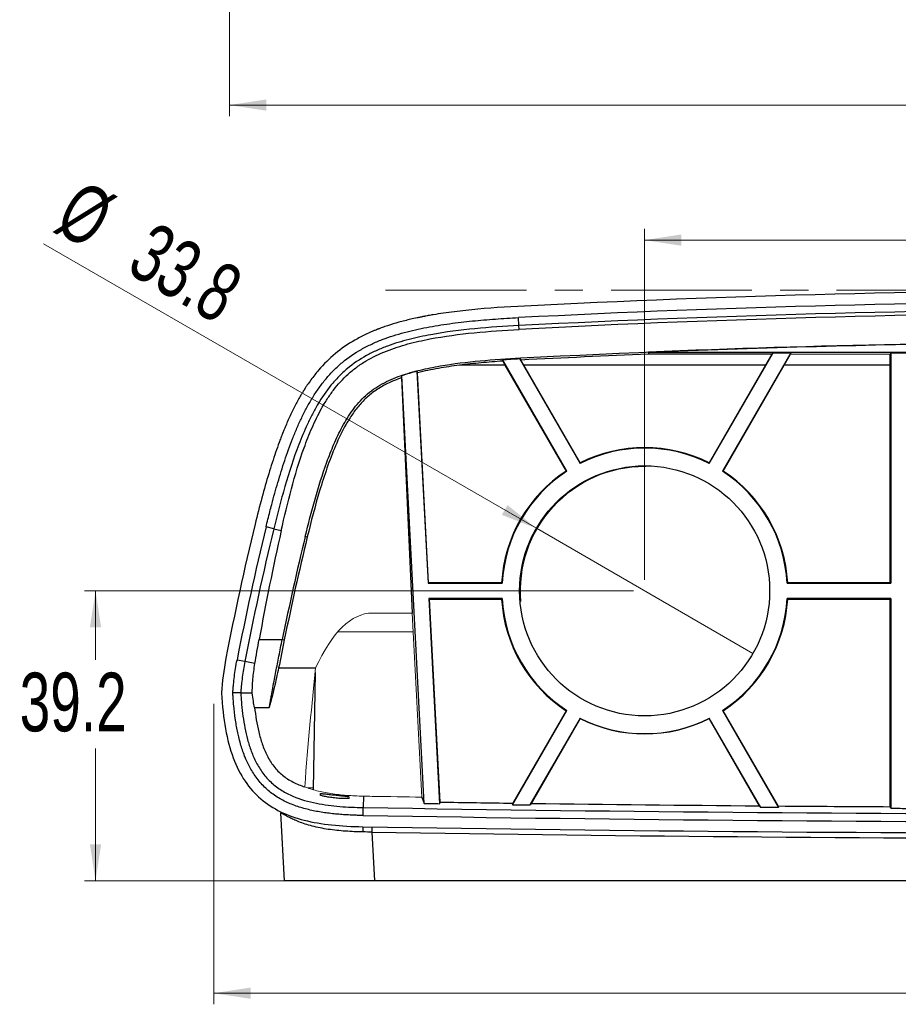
# Model space of a CAD drawing. Header units: millimetres. Extents: x 6 to 401, y 10 to 266.
# Tile 1 of 13: x 8 to 88, y 10 to 99. Entities that reach past the tile are written whole.
import ezdxf

# ---------------------------------------------------------------- set-up
doc = ezdxf.new("R2010")
doc.units = ezdxf.units.MM
doc.linetypes.add('CENTERX2', pattern=[20.32, 12.7, -2.54, 2.54, -2.54])
doc.styles.add('SLDTEXTSTYLE0', font='TXT', dxfattribs={"width": 0.7})
doc.dimstyles.new('SLDDIMSTYLE0', dxfattribs={"dimtxt": 4.836914, "dimasz": 3.302, "dimexe": 0, "dimexo": 0.0625, "dimgap": 1.209229, "dimtad": 0, "dimtih": 1, "dimtoh": 1, "dimdec": 1, "dimlfac": 1.5, "dimrnd": 1e-09, "dimzin": 12, "dimdsep": 46, "dimtxsty": 'SLDTEXTSTYLE0', "dimsah": 1, "dimcen": 0.09, "dimadec": 0, "dimazin": 3, "dimtfac": 1, "dimtdec": 1, "dimtofl": 0, "dimtmove": 0, "dimatfit": 3, "dimfxl": 1, "dimfrac": 2, "dimtolj": 1, "dimtzin": 12, "dimarcsym": 0})
doc.dimstyles.new('SLDDIMSTYLE1', dxfattribs={"dimtxt": 4.836914, "dimasz": 3.302, "dimexe": 0, "dimexo": 0.0625, "dimgap": 1.209229, "dimtad": 1, "dimdec": 1, "dimlfac": 1.5, "dimrnd": 1e-09, "dimzin": 12, "dimdsep": 46, "dimtxsty": 'SLDTEXTSTYLE0', "dimsah": 1, "dimcen": 0.09, "dimadec": 0, "dimazin": 3, "dimtfac": 1, "dimtofl": 0, "dimtmove": 0, "dimatfit": 3, "dimfxl": 1, "dimfrac": 2, "dimtolj": 1, "dimtzin": 12, "dimarcsym": 0})
doc.dimstyles.new('SLDDIMSTYLE2', dxfattribs={"dimtxt": 4.836914, "dimasz": 3.302, "dimexe": 0, "dimexo": 0.0625, "dimgap": 1.209229, "dimtad": 1, "dimdec": 1, "dimlfac": 1.5, "dimrnd": 1e-09, "dimzin": 12, "dimdsep": 46, "dimtxsty": 'SLDTEXTSTYLE0', "dimblk1": 'NONE', "dimsah": 1, "dimcen": 0, "dimadec": 0, "dimazin": 3, "dimtfac": 1, "dimtmove": 0, "dimatfit": 3, "dimldrblk": 'NONE', "dimfxl": 1, "dimfrac": 2, "dimtolj": 1, "dimtzin": 12, "dimarcsym": 0})
doc.dimstyles.new('SLDDIMSTYLE3', dxfattribs={"dimtxt": 4.836914, "dimasz": 3.302, "dimexe": 0, "dimexo": 0.0625, "dimgap": 1.209229, "dimtad": 1, "dimlfac": 1.5, "dimrnd": 1e-09, "dimzin": 12, "dimdsep": 46, "dimtxsty": 'SLDTEXTSTYLE0', "dimsah": 1, "dimcen": 0.09, "dimadec": 0, "dimazin": 3, "dimtfac": 1, "dimtofl": 0, "dimtmove": 0, "dimatfit": 3, "dimfxl": 1, "dimfrac": 2, "dimtolj": 1, "dimtzin": 12, "dimarcsym": 0})
doc.dimstyles.new('SLDDIMSTYLE4', dxfattribs={"dimtxt": 4.836914, "dimasz": 3.302, "dimexe": 0, "dimexo": 0.0625, "dimgap": 1.209229, "dimtad": 1, "dimdec": 1, "dimlfac": 1.5, "dimrnd": 1e-09, "dimzin": 12, "dimdsep": 46, "dimtxsty": 'SLDTEXTSTYLE0', "dimsah": 1, "dimcen": 0.09, "dimadec": 0, "dimazin": 3, "dimtfac": 1, "dimtdec": 1, "dimtofl": 0, "dimtmove": 0, "dimatfit": 3, "dimfxl": 1, "dimfrac": 2, "dimtolj": 1, "dimtzin": 12, "dimarcsym": 0})

# ---------------------------------------------------------------- blocks, each defined once
blk = doc.blocks.new('_D_1')
at = {"color": 7, "linetype": 'Continuous', "lineweight": 18}
for p, q in [((64.703, 48.233), (64.703, 79.833)), ((156.143, 48.233), (156.143, 79.833)), ((64.703, 78.833), (156.143, 78.833))]:
    blk.add_line(p, q, dxfattribs=at)
for points in [[(64.703, 78.833), (68.005, 78.325), (68.005, 79.341)], [(156.143, 78.833), (152.841, 79.341), (152.841, 78.325)]]:
    blk.add_solid(points, dxfattribs=at)
at = {"color": 7, "linetype": 'Continuous', "lineweight": 18, "insert": (97.073, 85.655), "char_height": 5.2917, "attachment_point": 1, "style": 'SLDTEXTSTYLE0'}
blk.add_mtext('137.2', dxfattribs=at)
blk = doc.blocks.new('_D_2')
at = {"color": 7, "linetype": 'Continuous', "lineweight": 18}
for q in [(10.529, 78.51), (74.46, 41.6)]:
    blk.add_line((54.947, 52.866), q, dxfattribs=at)
blk.add_solid([(54.947, 52.866), (52.341, 54.957), (51.833, 54.077)], dxfattribs=at)
at = {"color": 7, "linetype": 'Continuous', "lineweight": 18, "char_height": 5.2917, "attachment_point": 1, "rotation": 330, "style": 'SLDTEXTSTYLE0'}
for s, insert in [('%%c', (13.932, 84.404)), ('33.8', (20.503, 80.611))]:
    blk.add_mtext(s, dxfattribs=dict(at, insert=insert))
blk = doc.blocks.new('_NONE')
blk = doc.blocks.new('_D_3')
at = {"color": 7, "linetype": 'Continuous', "lineweight": 18}
for p, q in [((25.891, 37.042), (25.891, 9.983)), ((194.956, 37.042), (194.956, 9.983)), ((25.891, 10.983), (194.956, 10.983))]:
    blk.add_line(p, q, dxfattribs=at)
for points in [[(25.891, 10.983), (29.193, 10.475), (29.193, 11.491)], [(194.956, 10.983), (191.654, 11.491), (191.654, 10.475)]]:
    blk.add_solid(points, dxfattribs=at)
at = {"color": 7, "linetype": 'Continuous', "lineweight": 18, "insert": (100.468, 17.805), "char_height": 5.2917, "attachment_point": 1, "style": 'SLDTEXTSTYLE0'}
blk.add_mtext('247.6', dxfattribs=at)
blk = doc.blocks.new('_D_4')
at = {"color": 7, "linetype": 'Continuous', "lineweight": 18}
for p, q in [((63.703, 47.233), (14.214, 47.233)), ((15.214, 47.233), (15.214, 41.029)), ((15.214, 21.108), (15.214, 33.043)), ((39.351, 21.108), (14.214, 21.108))]:
    blk.add_line(p, q, dxfattribs=at)
for points in [[(15.214, 47.233), (14.706, 43.931), (15.722, 43.931)], [(15.214, 21.108), (15.722, 24.41), (14.706, 24.41)]]:
    blk.add_solid(points, dxfattribs=at)
at = {"color": 7, "linetype": 'Continuous', "lineweight": 18, "insert": (8.379, 39.864), "char_height": 5.2917, "attachment_point": 1, "style": 'SLDTEXTSTYLE0'}
blk.add_mtext('39.2', dxfattribs=at)
blk = doc.blocks.new('_D_8')
at = {"color": 7, "linetype": 'Continuous', "lineweight": 18}
for p, q in [((27.297, 106.603), (27.297, 89.999)), ((193.55, 106.603), (193.55, 89.999)), ((27.297, 90.999), (193.55, 90.999))]:
    blk.add_line(p, q, dxfattribs=at)
for points in [[(27.297, 90.999), (30.599, 90.491), (30.599, 91.507)], [(193.55, 90.999), (190.248, 91.507), (190.248, 90.491)]]:
    blk.add_solid(points, dxfattribs=at)
at = {"color": 7, "linetype": 'Continuous', "lineweight": 18, "insert": (96.874, 97.82), "char_height": 5.2917, "attachment_point": 1, "style": 'SLDTEXTSTYLE0'}
blk.add_mtext('250.9', dxfattribs=at)

msp = doc.modelspace()

# ---------------------------------------------------------------- linework, layer by layer
at = {"color": 7, "linetype": 'CENTERX2', "lineweight": 18}
msp.add_line((41.3564, 74.3203), (178.6651, 74.3203), dxfattribs=at)
at = {"color": 7, "linetype": 'Continuous', "lineweight": 25}
for p, q in [((53.3762, 71.1331), (53.3397, 71.8469)), ((53.3939, 70.7869), (53.3762, 71.1331)), ((76.1652, 68.5456), (65.0531, 68.553)), ((70.5295, 58.7023), (76.2837, 68.6688)), ((77.8747, 68.6679), (71.7232, 58.0131)), ((76.1652, 68.5456), (75.5893, 67.5607)), ((76.1652, 68.5456), (76.2837, 68.6688)), ((77.29, 67.5607), (77.851, 68.5447)), ((77.8747, 68.6679), (77.851, 68.5447)), ((86.8332, 68.5405), (77.851, 68.5447)), ((86.8269, 67.5607), (86.8332, 68.5405)), ((86.8742, 68.6638), (86.8332, 68.5405)), ((86.8742, 68.6638), (86.8742, 47.922)), ((52.1167, 67.5607), (48.0203, 67.5607)), ((51.9072, 67.9283), (51.882, 68.0619)), ((57.6836, 58.0131), (51.882, 68.0619)), ((51.9072, 67.9283), (52.1167, 67.5607)), ((52.1167, 67.5607), (57.6203, 58.0282)), ((53.4217, 68.1517), (53.5342, 68.0369)), ((53.4217, 68.1517), (58.8773, 58.7023)), ((53.5342, 68.0369), (53.5252, 68.2164)), ((53.5473, 68.0236), (53.5342, 68.0369)), ((53.5342, 68.0369), (53.5462, 68.0247)), ((53.8175, 67.5607), (53.5462, 68.0247)), ((58.8959, 58.7647), (53.8175, 67.5607)), ((75.5893, 67.5607), (53.8175, 67.5607)), ((75.5893, 67.5607), (70.5109, 58.7647)), ((71.7865, 58.0282), (77.29, 67.5607)), ((86.8269, 67.5607), (77.29, 67.5607)), ((86.8269, 47.9693), (86.8269, 67.5607)), ((42.7791, 66.4275), (42.8238, 66.6158)), ((44.8435, 28.0783), (42.8238, 66.6158)), ((44.1831, 67.0137), (44.2375, 66.881)), ((44.1831, 67.0137), (45.1837, 47.922)), ((45.2286, 47.9693), (44.2375, 66.881)), ((42.7791, 66.4275), (43.7552, 45.2292)), ((58.8959, 58.7647), (58.8773, 58.7023)), ((70.5295, 58.7023), (70.5109, 58.7647)), ((57.6836, 58.0131), (57.6203, 58.0282)), ((71.7865, 58.0282), (71.7232, 58.0131)), ((31.2759, 52.8225), (30.5813, 52.9911)), ((31.2759, 52.8225), (31.9488, 52.6592)), ((34.114, 52.1338), (34.2976, 52.0856)), ((45.2286, 47.9693), (45.1837, 47.922)), ((45.1837, 47.922), (51.8575, 47.922)), ((51.8127, 47.9693), (45.2286, 47.9693)), ((51.8127, 47.9693), (51.8575, 47.922)), ((77.5493, 47.922), (77.594, 47.9693)), ((77.5493, 47.922), (86.8742, 47.922)), ((86.8269, 47.9693), (77.594, 47.9693)), ((86.8742, 47.922), (86.8269, 47.9693)), ((51.8575, 46.5437), (45.2559, 46.5437)), ((45.2559, 46.5437), (45.3058, 46.4964)), ((45.2559, 46.5437), (46.2248, 28.0575)), ((45.3058, 46.4964), (51.8127, 46.4964)), ((46.2647, 28.1989), (45.3058, 46.4964)), ((51.8575, 46.5437), (51.8127, 46.4964)), ((86.8742, 46.5437), (77.5493, 46.5437)), ((77.594, 46.4964), (77.5493, 46.5437)), ((77.594, 46.4964), (86.8269, 46.4964)), ((86.8269, 46.4964), (86.8742, 46.5437)), ((86.8269, 27.7866), (86.8269, 46.4964)), ((86.8742, 46.5437), (86.8742, 27.6444)), ((29.9616, 42.8596), (32.0443, 42.8596)), ((32.0443, 42.8596), (32.2295, 42.8182)), ((28.6687, 40.8534), (27.9669, 40.989)), ((29.5805, 40.6772), (28.6687, 40.8534)), ((31.7155, 40.2858), (35.05, 40.2858)), ((35.0061, 39.8786), (34.8219, 29.3285)), ((29.547, 36.7367), (30.8738, 36.7367)), ((52.7833, 27.9649), (57.6836, 36.4525)), ((57.6203, 36.4374), (52.8105, 28.1066)), ((57.6203, 36.4374), (57.6836, 36.4525)), ((71.7232, 36.4525), (76.7699, 27.7113)), ((71.7232, 36.4525), (71.7865, 36.4374)), ((76.7424, 27.8535), (71.7865, 36.4374)), ((58.8773, 35.7634), (54.3628, 27.9441)), ((54.4984, 28.0844), (58.8959, 35.701)), ((70.5109, 35.701), (75.0338, 27.8672)), ((75.171, 27.7241), (70.5295, 35.7634)), ((35.4745, 28.8263), (35.4816, 28.9604)), ((39.3515, 28.7353), (39.3346, 27.7103)), ((44.6241, 28.6496), (44.8435, 28.0783)), ((39.3228, 26.9957), (39.3346, 27.7103)), ((46.2248, 28.0575), (46.2647, 28.1989)), ((52.8105, 28.1066), (52.7833, 27.9649)), ((54.3628, 27.9441), (54.4984, 28.0844)), ((75.0338, 27.8672), (75.171, 27.7241)), ((76.7699, 27.7113), (76.7424, 27.8535)), ((86.8742, 27.6444), (86.8269, 27.7866)), ((32.2342, 21.1082), (31.9133, 27.2316)), ((40.121, 25.4973), (40.3511, 21.1082)), ((180.4957, 21.1082), (40.3511, 21.1082))]:
    msp.add_line(p, q, dxfattribs=at)
at = {"color": 144, "linetype": 'Continuous', "lineweight": 18}
for p, q in [((40.1501, 45.2292), (43.7552, 45.2292)), ((44.6241, 28.6496), (43.7552, 45.2292)), ((37.0534, 43.5449), (40.1501, 43.5449)), ((40.1501, 43.5449), (43.8435, 43.5449)), ((58.8773, 35.7634), (58.8959, 35.701)), ((70.5109, 35.701), (70.5295, 35.7634)), ((34.3225, 29.4902), (34.8247, 29.4902)), ((38.0604, 28.6713), (38.0674, 28.5376))]:
    msp.add_line(p, q, dxfattribs=at)
at = {"color": 7, "linetype": 'Continuous', "lineweight": 25, "flags": 128}
for points in [[(65.0494, 68.7383), (65.0512, 68.6457), (65.0531, 68.553)], [(76.2837, 68.6688), (77.0997, 68.6683), (77.8747, 68.6679)], [(86.8742, 68.6638), (87.5634, 68.6635), (88.2526, 68.6633)], [(28.3068, 38.0382), (27.9488, 38.0387), (27.5908, 38.0391)], [(28.3068, 38.0382), (28.6026, 38.0378), (28.8939, 38.0375), (29.3392, 38.0368)], [(44.8435, 28.0783), (45.0161, 28.0756), (45.1888, 28.073), (45.3614, 28.0704), (45.5341, 28.0678), (45.7068, 28.0652), (45.8794, 28.0626), (46.0521, 28.0601), (46.2248, 28.0575)], [(52.7833, 27.9649), (52.9807, 27.9623), (53.1782, 27.9597), (53.3756, 27.9571), (53.5731, 27.9545), (53.7705, 27.9519), (53.9679, 27.9493), (54.1654, 27.9467), (54.3628, 27.9441)], [(76.7699, 27.7113), (76.5701, 27.7129), (76.3702, 27.7144), (76.1703, 27.716), (75.9705, 27.7176), (75.7706, 27.7192), (75.5708, 27.7208), (75.3709, 27.7224), (75.171, 27.7241)], [(86.8742, 27.6444), (87.0465, 27.6434), (87.2188, 27.6425), (87.3911, 27.6416), (87.5634, 27.6406), (87.7357, 27.6397), (87.908, 27.6388), (88.0803, 27.6379), (88.2526, 27.6371)]]:
    msp.add_lwpolyline(points, dxfattribs=at)
at = {"color": 7, "linetype": 'Continuous', "lineweight": 25}
msp.add_circle((64.7034, 47.2328), 11.2656, dxfattribs=at)
for centre, radius, start, end in [((110.4234, -1045.0236), 1119.3439, 87.0741345, 92.9258655), ((110.4234, -1045.0236), 1118.3284, 87.0741345, 92.9258655), ((110.4234, -1045.0236), 1117.6136, 87.0741345, 92.9258655), ((64.7034, 47.2328), 12.8644, 63.070857, 116.929143), ((64.7034, 47.2328), 12.9117, 63.269776, 116.730223), ((64.7034, 47.2328), 12.9117, 123.269777, 176.730223), ((64.7034, 47.2328), 12.8644, 123.070857, 176.929143), ((64.7034, 47.2328), 12.8644, 3.070857, 56.929143), ((64.7034, 47.2328), 12.9117, 3.269776, 56.730224), ((283.5034, -8.3884), 261.279, 166.359084, 169.063497), ((283.5034, -8.3884), 260.2635, 166.359084, 169.063494), ((283.5034, -8.3884), 259.5487, 166.359084, 169.063494), ((283.5034, -8.3884), 256.6282, 166.359087, 168.480736), ((64.7034, 47.2328), 12.9117, 183.269777, 236.730223), ((64.7034, 47.2328), 12.8644, 183.070857, 236.929143), ((64.7034, 47.2328), 12.8644, 303.070857, 356.929143), ((64.7034, 47.2328), 12.9117, 303.269776, 356.730224), ((110.4234, 4344.5742), 4317.4491, 269.0565556, 270.9434444), ((110.4234, 4344.5742), 4316.8521, 269.148417, 269.2353049), ((110.4234, 4344.5742), 4316.8521, 269.2577101, 269.5302833), ((110.4234, 4344.5742), 4316.8521, 269.5529622, 269.6868126), ((110.4234, 4344.5742), 4318.1639, 269.0565556, 270.9434444), ((110.4234, 4344.5742), 4319.1795, 269.0565556, 270.9434445), ((110.4234, 4344.6185), 4319.6933, 269.0674786, 270.9325214)]:
    msp.add_arc(centre, radius, start, end, dxfattribs=at)
at = {"color": 144, "linetype": 'Continuous', "lineweight": 18}
for centre, radius, start, end in [((64.7034, 47.2363), 11.1948, 90, 184.957262), ((64.7034, 47.2363), 11.1948, 89.490192, 90), ((64.7034, 47.2328), 12.8644, 243.070857, 296.929143), ((64.7034, 47.2328), 12.9117, 243.269777, 296.730224), ((110.4234, 4344.5742), 4316.4261, 269.0671581, 269.1265532)]:
    msp.add_arc(centre, radius, start, end, dxfattribs=at)
at = {"color": 8, "linetype": 'Continuous', "lineweight": 25}
msp.add_arc((21.4849, 25.7985), 17.8468, 359.081561, 0.60436, dxfattribs=at)
at = {"color": 7, "linetype": 'Continuous', "lineweight": 25}
for centre, major_axis, start_param, end_param in [((110.4234, -1024.1103), (0, 1096.3819), 6.2311362, 6.3352344), ((283.5034, -3.4712), (0, 257.7856), 1.3512972, 1.3900885)]:
    msp.add_ellipse(centre, major_axis=major_axis, ratio=0.9998181, start_param=start_param, end_param=end_param, dxfattribs=at)
at = {"color": 144, "linetype": 'Continuous', "lineweight": 18}
for centre, major_axis, ratio, start_param, end_param in [((40.1501, 22.8977), (0, 22.3315), 0.3639702, 0, 0.6783032), ((40.1501, -32.0524), (0, 92.9035), 0.0874887, 0.6783032, 0.8455433)]:
    msp.add_ellipse(centre, major_axis=major_axis, ratio=ratio, start_param=start_param, end_param=end_param, dxfattribs=at)
at = {"color": 7, "linetype": 'Continuous', "lineweight": 25}
for points, knots in [([(53.2878, 72.8611), (51.5742, 72.7736), (50.0083, 72.6538), (47.8804, 72.4256), (47.2079, 72.3414), (46.2542, 72.2028), (45.9454, 72.1546), (45.496, 72.0792), (45.3485, 72.0536), (45.1307, 72.0143), (45.0586, 72.0011), (44.9514, 71.9811), (44.9158, 71.9744), (44.8627, 71.9643), (44.845, 71.9609), (44.8185, 71.9558), (44.8097, 71.9541), (44.7921, 71.9507), (44.785, 71.9494), (44.7639, 71.9453), (44.7498, 71.9426), (44.7251, 71.9378), (44.7128, 71.9354), (44.6759, 71.9281), (44.6514, 71.9233), (44.5779, 71.9087), (44.529, 71.899), (44.3831, 71.8693), (44.2866, 71.8493), (43.9992, 71.7882), (43.8105, 71.7461), (43.2535, 71.6162), (42.8939, 71.5245), (42.1984, 71.3306), (41.8625, 71.2285), (41.3762, 71.0676), (41.2171, 71.0126), (40.9828, 70.9282), (40.9054, 70.8997), (40.7905, 70.8566), (40.7524, 70.8421), (40.6954, 70.8202), (40.6765, 70.8129), (40.6388, 70.7983), (40.6218, 70.7917), (40.5805, 70.7755), (40.556, 70.7658), (40.5111, 70.748), (40.4886, 70.739), (40.4214, 70.712), (40.3768, 70.6938), (40.2435, 70.6389), (40.1554, 70.6016), (39.8932, 70.488), (39.7213, 70.4098), (39.2143, 70.1675), (38.888, 69.9961), (37.9444, 69.4517), (37.3625, 69.0489), (36.2933, 68.1624), (35.7886, 67.6639), (35.0777, 66.8355), (34.8484, 66.5459), (34.5159, 66.0914), (34.4069, 65.9365), (34.2463, 65.6992), (34.1933, 65.6193), (34.1144, 65.4981), (34.0882, 65.4575), (34.0491, 65.3963), (34.0361, 65.3758), (34.0102, 65.3348), (33.9961, 65.3125), (33.9726, 65.2748), (33.963, 65.2595), (33.9417, 65.2252), (33.9311, 65.208), (33.8992, 65.1563), (33.878, 65.1216), (33.8145, 65.017), (33.7723, 64.9465), (33.6464, 64.7325), (33.5632, 64.5868), (33.3158, 64.1401), (33.1537, 63.8298), (32.8352, 63.1842), (32.6788, 62.8488), (32.4484, 62.327), (32.3723, 62.1499), (32.2592, 61.8796), (32.2216, 61.7887), (32.1656, 61.6512), (32.147, 61.6051), (32.1191, 61.5358), (32.1098, 61.5126), (32.0959, 61.4778), (32.0912, 61.4662), (32.082, 61.4429), (32.0767, 61.4296), (32.0688, 61.4096), (32.0661, 61.403), (32.0595, 61.3863), (32.0562, 61.378), (32.0463, 61.3529), (32.0397, 61.3362), (32.0199, 61.2858), (32.0067, 61.2521), (31.9672, 61.1506), (31.9408, 61.0823), (31.8619, 60.8757), (31.8093, 60.7357), (31.6518, 60.3084), (31.5471, 60.0143), (31.234, 59.1036), (31.0265, 58.4589), (30.4072, 56.4121), (29.9988, 54.8969), (29.5944, 53.2306)], [0, 0, 0, 0, 0.125, 0.125, 0.1875, 0.1875, 0.21875, 0.21875, 0.234375, 0.234375, 0.2421875, 0.2421875, 0.2460938, 0.2460938, 0.2480469, 0.2480469, 0.2490234, 0.2490234, 0.25, 0.25, 0.2509766, 0.2509766, 0.2519531, 0.2519531, 0.2539062, 0.2539062, 0.2578125, 0.2578125, 0.265625, 0.265625, 0.28125, 0.28125, 0.3125, 0.3125, 0.34375, 0.34375, 0.359375, 0.359375, 0.3671875, 0.3671875, 0.3710938, 0.3710938, 0.3730469, 0.3730469, 0.375, 0.375, 0.3769531, 0.3769531, 0.3789062, 0.3789062, 0.3828125, 0.3828125, 0.390625, 0.390625, 0.40625, 0.40625, 0.4375, 0.4375, 0.5, 0.5, 0.5625, 0.5625, 0.59375, 0.59375, 0.609375, 0.609375, 0.6171875, 0.6171875, 0.6210938, 0.6210938, 0.6230469, 0.6230469, 0.625, 0.625, 0.6269531, 0.6269531, 0.6289062, 0.6289062, 0.6328125, 0.6328125, 0.640625, 0.640625, 0.65625, 0.65625, 0.6875, 0.6875, 0.71875, 0.71875, 0.734375, 0.734375, 0.7421875, 0.7421875, 0.7460938, 0.7460938, 0.7480469, 0.7480469, 0.7490234, 0.7490234, 0.75, 0.75, 0.7509766, 0.7509766, 0.7519531, 0.7519531, 0.7539062, 0.7539062, 0.7578125, 0.7578125, 0.765625, 0.765625, 0.78125, 0.78125, 0.8125, 0.8125, 0.875, 0.875, 1, 1, 1, 1]), ([(30.5813, 52.9911), (30.638, 53.2231), (30.7495, 53.6791), (30.9193, 54.3497), (31.1221, 55.1289), (31.3611, 56.0103), (31.6456, 57.0064), (31.943, 57.9914), (32.3664, 59.3055), (32.8331, 60.6064), (33.3579, 61.8867), (33.7876, 62.8346), (34.2582, 63.7628), (34.7757, 64.6634), (35.347, 65.5287), (35.9815, 66.3526), (36.6841, 67.123), (37.708, 68.0592), (38.8598, 68.8458), (40.0946, 69.4769), (41.0553, 69.8822), (42.0366, 70.2257), (43.0338, 70.5165), (44.0441, 70.764), (45.4042, 71.0442), (46.7762, 71.2632), (48.1532, 71.4364), (49.1809, 71.5461), (50.2168, 71.6412), (51.245, 71.7212), (52.2905, 71.7906), (52.9836, 71.8278), (53.3397, 71.8469)], [0, 0, 0, 0, 0.0215494, 0.0423553, 0.0624189, 0.0941928, 0.124752, 0.1558938, 0.187027, 0.2493196, 0.2805343, 0.3118535, 0.3432051, 0.3744003, 0.4055175, 0.4366957, 0.4681352, 0.4994708, 0.5617326, 0.5931753, 0.6245153, 0.6557307, 0.6869367, 0.7182016, 0.7495601, 0.812214, 0.8435015, 0.8747838, 0.9054594, 0.9373662, 0.96783, 1, 1, 1, 1]), ([(53.3762, 71.1331), (52.0529, 71.0654), (50.7294, 70.9758), (48.0855, 70.7193), (46.7631, 70.5537), (44.7799, 70.1912), (44.1199, 70.0509), (42.8123, 69.7154), (42.1629, 69.5199), (41.2005, 69.1638), (40.8816, 69.0346), (40.2487, 68.7498), (39.9364, 68.5949), (39.0239, 68.0914), (38.4465, 67.7027), (37.6398, 67.0297), (37.3801, 66.7898), (36.8869, 66.2871), (36.6547, 66.0261), (35.9968, 65.2192), (35.6093, 64.6498), (35.0827, 63.7646), (34.9162, 63.4639), (34.6017, 62.8606), (34.453, 62.5569), (34.028, 61.6417), (33.7719, 61.0251), (33.0591, 59.1649), (32.6549, 57.9075), (32.1023, 56.0096), (31.8398, 55.0571), (31.5936, 54.1006), (31.4325, 53.4621), (31.3533, 53.1416), (31.2759, 52.8225)], [0, 0, 0, 0, 0.125, 0.125, 0.25, 0.25, 0.3125, 0.3125, 0.375, 0.375, 0.40625, 0.40625, 0.4375, 0.4375, 0.5, 0.5, 0.53125, 0.53125, 0.5625, 0.5625, 0.625, 0.625, 0.65625, 0.65625, 0.6875, 0.6875, 0.75, 0.75, 0.875, 0.875, 0.9375, 0.96875, 0.96875, 1, 1, 1, 1]), ([(31.9488, 52.6592), (32.2295, 53.9175), (32.5305, 55.1706), (33.2033, 57.6589), (33.5737, 58.8944), (34.2308, 60.7221), (34.4673, 61.3278), (34.9869, 62.516), (35.2698, 63.0995), (35.7459, 63.9512), (35.9133, 64.2312), (36.2693, 64.7813), (36.4588, 65.0525), (37.0576, 65.8373), (37.4987, 66.3241), (38.2362, 66.9881), (38.4948, 67.1984), (39.038, 67.5962), (39.3203, 67.782), (40.187, 68.2968), (40.795, 68.5863), (41.741, 68.9606), (42.063, 69.0758), (42.7106, 69.2872), (43.036, 69.3833), (44.0162, 69.6492), (44.6748, 69.7965), (46.6609, 70.1773), (47.9984, 70.3523), (50.6872, 70.6222), (52.0385, 70.7163), (53.3939, 70.7869)], [0, 0, 0, 0, 0.125, 0.125, 0.25, 0.25, 0.3125, 0.3125, 0.375, 0.375, 0.40625, 0.40625, 0.4375, 0.4375, 0.5, 0.5, 0.53125, 0.53125, 0.5625, 0.5625, 0.625, 0.625, 0.65625, 0.65625, 0.6875, 0.6875, 0.75, 0.75, 0.875, 0.875, 1, 1, 1, 1]), ([(65.0494, 68.7382), (65.6322, 68.7382), (68.6389, 68.7382), (74.0688, 68.7382), (81.3403, 68.7382), (88.6118, 68.7382), (95.8836, 68.7382), (103.154, 68.7382), (108.0004, 68.7382), (110.4234, 68.7382)], [0, 0, 0, 0, 0.0385367, 0.1988056, 0.3590239, 0.5193156, 0.6795779, 0.8398066, 1, 1, 1, 1]), ([(34.114, 52.1338), (34.3874, 53.2605), (34.6776, 54.3829), (35.3145, 56.6133), (35.6604, 57.7221), (36.2574, 59.3634), (36.4692, 59.9051), (36.9296, 60.9728), (37.1781, 61.4989), (37.5935, 62.2699), (37.739, 62.5239), (38.0488, 63.0239), (38.2139, 63.271), (38.7382, 63.9875), (39.1268, 64.4318), (39.7912, 65.0287), (40.0267, 65.216), (40.5246, 65.5665), (40.7821, 65.7262), (41.5771, 66.1643), (42.1361, 66.4036), (43.003, 66.7109), (43.2964, 66.8045), (43.8838, 66.9754), (44.1788, 67.0531), (45.0665, 67.2683), (45.6623, 67.3879), (47.4572, 67.6991), (48.664, 67.8445), (51.0878, 68.0726), (52.3049, 68.154), (53.5252, 68.2164)], [0, 0, 0, 0, 0.125, 0.125, 0.25, 0.25, 0.3125, 0.3125, 0.375, 0.375, 0.40625, 0.40625, 0.4375, 0.4375, 0.5, 0.5, 0.53125, 0.53125, 0.5625, 0.5625, 0.625, 0.625, 0.65625, 0.65625, 0.6875, 0.6875, 0.75, 0.75, 0.875, 0.875, 1, 1, 1, 1]), ([(48.0203, 67.5607), (47.381, 67.4801), (46.7451, 67.3867), (45.4828, 67.1652), (44.8565, 67.0366), (44.2375, 66.881)], [0, 0, 0, 0, 0.5, 0.5, 1, 1, 1, 1]), ([(51.9072, 67.9283), (51.2574, 67.8845), (50.6085, 67.8334), (49.3126, 67.7128), (48.6657, 67.6436), (48.0203, 67.5607)], [0, 0, 0, 0, 0.5, 0.5, 1, 1, 1, 1]), ([(42.7791, 66.4275), (42.0677, 66.1754), (41.381, 65.8703), (40.4182, 65.2679), (40.1162, 65.0473), (39.5546, 64.568), (39.2945, 64.3089), (38.8098, 63.7573), (38.5838, 63.4631), (38.1672, 62.8603), (37.9761, 62.5516), (37.4399, 61.6099), (37.1302, 60.9617), (36.5652, 59.6424), (36.3107, 58.9709), (35.8359, 57.6132), (35.617, 56.9284), (34.9992, 54.866), (34.6357, 53.479), (34.2976, 52.0856)], [0, 0, 0, 0, 0.125, 0.125, 0.1875, 0.1875, 0.25, 0.25, 0.3125, 0.3125, 0.375, 0.375, 0.5, 0.5, 0.625, 0.625, 0.75, 0.75, 1, 1, 1, 1]), ([(30.8738, 36.7367), (30.8795, 36.7686), (30.8909, 36.8323), (30.9093, 36.9353), (30.9287, 37.0432), (30.9492, 37.1568), (30.9707, 37.2758), (30.9932, 37.4002), (31.0168, 37.53), (31.0413, 37.665), (31.097, 37.9698), (31.1925, 38.489), (31.3297, 39.2206), (31.4678, 39.9466), (31.6022, 40.6423), (31.7432, 41.3606), (31.8904, 42.1004), (31.9928, 42.6053), (32.0443, 42.8596)], [0, 0, 0, 0, 0.0280499, 0.0559584, 0.0837494, 0.1114445, 0.1390635, 0.1666247, 0.1941458, 0.2216439, 0.2491367, 0.3734392, 0.4991876, 0.5989087, 0.6980155, 0.7974792, 0.8980095, 1, 1, 1, 1]), ([(26.9698, 41.1817), (26.7586, 40.0882), (26.6267, 39.0475), (26.5749, 38.059), (26.5746, 38.0532), (26.5743, 38.0474), (26.574, 38.0416)], [0.49865486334, 0.49865486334, 0.49865486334, 0.49865486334, 0.49898333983, 0.49898333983, 0.49898333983, 0.49898526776, 0.49898526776, 0.49898526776, 0.49898526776]), ([(27.5908, 38.0391), (27.5926, 38.0701), (27.5962, 38.132), (27.6038, 38.2558), (27.6189, 38.4723), (27.6551, 38.9048), (27.724, 39.5166), (27.8309, 40.253), (27.921, 40.7408), (27.9669, 40.989)], [0, 0, 0, 0, 0.0312583, 0.0625151, 0.1250245, 0.2500455, 0.5000081, 0.7455336, 1, 1, 1, 1]), ([(28.6687, 40.8534), (28.5793, 40.3906), (28.5022, 39.9249), (28.4101, 39.2211), (28.37, 38.8679), (28.3395, 38.5127), (28.3214, 38.2755), (28.3136, 38.155), (28.3068, 38.0382)], [0, 0, 0, 0, 0.5, 0.5, 0.75, 0.875, 0.875, 1, 1, 1, 1]), ([(29.3392, 38.0368), (29.3397, 38.2242), (29.3446, 38.4217), (29.3643, 38.8353), (29.3791, 39.0517), (29.4391, 39.7202), (29.5002, 40.1924), (29.5805, 40.6772)], [0, 0, 0, 0, 0.25, 0.25, 0.5, 0.5, 1, 1, 1, 1]), ([(31.7155, 40.2858), (31.5856, 39.6919), (31.4549, 39.098), (31.2504, 38.2092), (31.1808, 37.9133), (31.0351, 37.3231), (30.9596, 37.0286), (30.8738, 36.7367)], [0, 0, 0, 0, 0.5, 0.5, 0.75, 0.75, 1, 1, 1, 1]), ([(26.574, 38.0416), (26.5743, 38.0358), (26.5746, 38.03), (26.5749, 38.0242), (26.698, 35.6763), (27.0435, 33.756), (27.9204, 31.4032), (28.2728, 30.7069), (29.101, 29.4769), (29.577, 28.9434), (31.1854, 27.5694), (32.495, 26.9584), (35.5587, 26.1817), (37.3153, 26.0131), (39.3061, 25.9803)], [-0.0006178, -0.0006178, -0.0006178, -0.0006178, 0, 0, 0, 0.25, 0.25, 0.375, 0.375, 0.5, 0.5, 0.75, 0.75, 1.0000001, 1.0000001, 1.0000001, 1.0000001]), ([(39.3228, 26.9957), (39.1892, 26.9982), (38.9263, 27.0033), (38.5383, 27.0157), (38.0869, 27.0349), (37.5751, 27.0648), (36.9957, 27.1105), (36.421, 27.1692), (35.6516, 27.2692), (34.6954, 27.4393), (33.5682, 27.7349), (32.4775, 28.1496), (31.6226, 28.6156), (30.9915, 29.0681), (30.5487, 29.4459), (30.1398, 29.8624), (29.644, 30.4614), (29.1891, 31.1743), (28.8487, 31.8732), (28.5511, 32.5898), (28.3184, 33.29), (28.1242, 34.0376), (27.9995, 34.6032), (27.8978, 35.1466), (27.7783, 35.9131), (27.689, 36.6845), (27.6334, 37.3615), (27.6106, 37.7002), (27.5989, 37.8938), (27.5935, 37.9907), (27.5908, 38.0391)], [0, 0, 0, 0, 0.021536, 0.0423901, 0.0625648, 0.0943486, 0.1250164, 0.1562256, 0.187449, 0.2500646, 0.3126329, 0.3749858, 0.4377188, 0.4688825, 0.5000337, 0.5314064, 0.5628357, 0.6252386, 0.6670983, 0.6880001, 0.7502792, 0.7857975, 0.8124623, 0.8436305, 0.8748852, 0.9374688, 0.9687341, 0.9843663, 0.992183, 1, 1, 1, 1]), ([(28.3068, 38.0382), (28.3165, 37.8642), (28.3275, 37.6869), (28.3529, 37.3355), (28.3958, 36.8086), (28.4549, 36.2824), (28.5992, 35.2316), (28.7293, 34.5316), (29.0117, 33.4853), (29.1213, 33.1349), (29.3796, 32.4425), (29.5275, 32.1022), (29.8726, 31.4393), (30.0702, 31.116), (30.5307, 30.4963), (30.7899, 30.2065), (31.3577, 29.6846), (31.6674, 29.4514), (32.3225, 29.0438), (32.6602, 28.8732), (33.6914, 28.4353), (34.408, 28.2389), (35.8206, 27.9567), (36.5254, 27.8688), (37.9307, 27.7511), (38.6332, 27.7219), (39.3346, 27.7103)], [0, 0, 0, 0, 0.03125, 0.03125, 0.0625, 0.125, 0.125, 0.25, 0.25, 0.3125, 0.3125, 0.375, 0.375, 0.4375, 0.4375, 0.5, 0.5, 0.5625, 0.5625, 0.625, 0.625, 0.75, 0.75, 0.875, 0.875, 1, 1, 1, 1]), ([(29.547, 36.7367), (29.5108, 36.8992), (29.4741, 37.0889), (29.403, 37.5274), (29.3694, 37.7709), (29.3392, 38.0368)], [0, 0, 0, 0, 0.5, 0.5, 1, 1, 1, 1]), ([(29.547, 36.7367), (29.6304, 35.9866), (29.7481, 35.2446), (30.0126, 34.1525), (30.1154, 33.792), (30.3005, 33.2585), (30.3674, 33.0819), (30.5139, 32.7317), (30.5933, 32.5585), (30.8501, 32.053), (31.0469, 31.732), (31.3939, 31.283), (31.5192, 31.1379), (31.7845, 30.8648), (31.9239, 30.7374), (32.3613, 30.3816), (32.6784, 30.1793), (33.1859, 29.9193), (33.3602, 29.84), (33.711, 29.6965), (33.8885, 29.6317), (34.0676, 29.5728)], [0, 0, 0, 0, 0.25, 0.25, 0.375, 0.375, 0.4375, 0.4375, 0.5, 0.5, 0.625, 0.625, 0.6875, 0.6875, 0.75, 0.75, 0.875, 0.875, 0.9375, 0.9375, 1, 1, 1, 1]), ([(38.0674, 28.5376), (38.0676, 28.533), (38.0594, 28.529), (38.0266, 28.5221), (38.0016, 28.5191), (37.9364, 28.5146), (37.8963, 28.513), (37.8016, 28.5114), (37.7465, 28.5114), (37.5657, 28.5143), (37.4198, 28.52), (37.1057, 28.5398), (36.9343, 28.5542), (36.6801, 28.5815), (36.5942, 28.5917), (36.4284, 28.6134), (36.3479, 28.6249), (36.1914, 28.6492), (36.1162, 28.6619), (35.9768, 28.6873), (35.9116, 28.7001), (35.7916, 28.7256), (35.7384, 28.7378), (35.6451, 28.7611), (35.6047, 28.7721), (35.5401, 28.792), (35.5157, 28.8007), (35.4827, 28.8156), (35.4743, 28.8218), (35.4745, 28.8263)], [0, 0, 0, 0, 0.0625, 0.0625, 0.125, 0.125, 0.1875, 0.1875, 0.25, 0.25, 0.375, 0.375, 0.5, 0.5, 0.5625, 0.5625, 0.625, 0.625, 0.6875, 0.6875, 0.75, 0.75, 0.8125, 0.8125, 0.875, 0.875, 0.9375, 0.9375, 1, 1, 1, 1]), ([(35.4816, 28.9604), (35.4818, 28.9649), (35.4904, 28.9678), (35.5236, 28.9705), (35.5487, 28.9702), (35.6138, 28.9669), (35.6537, 28.9638), (35.7477, 28.9552), (35.8023, 28.9496), (35.9809, 28.9304), (36.1247, 28.914), (36.3568, 28.8878), (36.4382, 28.8787), (36.6037, 28.8603), (36.687, 28.8512), (36.8547, 28.8331), (36.9399, 28.824), (37.1046, 28.8064), (37.1847, 28.7979), (37.3406, 28.7811), (37.4158, 28.7729), (37.5553, 28.7574), (37.6204, 28.7499), (37.7408, 28.7353), (37.7942, 28.7284), (37.8878, 28.7152), (37.9283, 28.7088), (37.9933, 28.6968), (38.0179, 28.6912), (38.0514, 28.6807), (38.0601, 28.6758), (38.0604, 28.6713)], [0, 0, 0, 0, 0.0625, 0.0625, 0.125, 0.125, 0.1875, 0.1875, 0.25, 0.25, 0.375, 0.375, 0.4375, 0.4375, 0.5, 0.5, 0.5625, 0.5625, 0.625, 0.625, 0.6875, 0.6875, 0.75, 0.75, 0.8125, 0.8125, 0.875, 0.875, 0.9375, 0.9375, 1, 1, 1, 1]), ([(39.3293, 25.5124), (38.7957, 25.5227), (38.2661, 25.544), (37.2188, 25.6178), (36.7011, 25.6703), (35.9386, 25.7829), (35.6883, 25.8259), (35.2056, 25.9225), (34.9721, 25.9763), (34.523, 26.0939), (34.3057, 26.1585), (33.9038, 26.2913), (33.7183, 26.3595), (33.3771, 26.4949), (33.2212, 26.562), (32.9387, 26.6903), (32.8151, 26.7499), (32.5974, 26.8586), (32.5032, 26.9076), (32.3396, 26.9945), (32.2707, 27.0322), (32.0975, 27.1282), (32.0243, 27.1702), (31.955, 27.2094), (31.9389, 27.2185), (31.9232, 27.227), (31.9194, 27.229), (31.9144, 27.2314), (31.9133, 27.2319), (31.9133, 27.2316)], [0, 0, 0, 0, 0.125, 0.125, 0.25, 0.25, 0.3125, 0.3125, 0.375, 0.375, 0.4375, 0.4375, 0.5, 0.5, 0.5625, 0.5625, 0.625, 0.625, 0.6875, 0.6875, 0.75, 0.75, 0.875, 0.875, 0.9375, 0.9375, 0.96875, 0.96875, 1, 1, 1, 1]), ([(40.3511, 21.1082), (39.7905, 21.1082), (39.2324, 21.1082), (38.1231, 21.1082), (37.5719, 21.1082), (36.7537, 21.1082), (36.481, 21.1082), (35.9497, 21.1082), (35.6905, 21.1082), (35.3137, 21.1082), (35.1901, 21.1082), (34.9475, 21.1082), (34.8279, 21.1082), (34.4826, 21.1082), (34.269, 21.1082), (33.8761, 21.1082), (33.6967, 21.1082), (33.3717, 21.1082), (33.231, 21.1082), (32.9853, 21.1082), (32.8801, 21.1082), (32.6986, 21.1082), (32.6224, 21.1082), (32.432, 21.1082), (32.3532, 21.1082), (32.254, 21.1082), (32.2342, 21.1082), (32.2342, 21.1082)], [0, 0, 0, 0, 0.125, 0.125, 0.25, 0.25, 0.3125, 0.3125, 0.375, 0.375, 0.40625, 0.40625, 0.4375, 0.4375, 0.5, 0.5, 0.5625, 0.5625, 0.625, 0.625, 0.6875, 0.6875, 0.75, 0.75, 0.875, 0.875, 1, 1, 1, 1])]:
    msp.add_open_spline(points, degree=3, knots=knots, dxfattribs=at)
for points in [[(53.5252, 68.2164), (91.4245, 70.1535), (129.4223, 70.1535), (167.3216, 68.2164)], [(110.4234, 69.6619), (95.2935, 69.6619), (80.1642, 69.3539), (65.0494, 68.7383)], [(65.0531, 68.553), (61.2131, 68.3966), (57.3737, 68.2203), (53.5349, 68.0241)], [(51.882, 68.0619), (52.3947, 68.0959), (52.9081, 68.1255), (53.4217, 68.1517)], [(44.1831, 67.0137), (43.7243, 66.898), (43.2695, 66.767), (42.8238, 66.6158)], [(34.2976, 52.0856), (33.5507, 49.0081), (32.8613, 45.9184), (32.2295, 42.8182)], [(29.5805, 40.6772), (29.6974, 41.3836), (29.8257, 42.1153), (29.9616, 42.8596)], [(32.2295, 42.8182), (32.0574, 41.9742), (31.8875, 41.1299), (31.7155, 40.2858)], [(40.121, 25.4973), (39.8571, 25.5022), (39.5931, 25.5073), (39.3293, 25.5124)]]:
    msp.add_open_spline(points, degree=3, dxfattribs=at)
at = {"color": 144, "linetype": 'Continuous', "lineweight": 18}
msp.add_open_spline([(34.0676, 29.5728), (34.3981, 29.4429), (34.7597, 29.3272), (35.3488, 29.1762), (35.553, 29.1296), (35.9776, 29.0438), (36.1993, 29.0045), (36.8808, 28.8995), (37.3522, 28.8469), (38.0841, 28.7893), (38.3323, 28.7738), (38.8371, 28.7496), (39.0939, 28.7409), (39.3515, 28.7353)], degree=3, knots=[0, 0, 0, 0, 0.25, 0.25, 0.375, 0.375, 0.5, 0.5, 0.75, 0.75, 0.875, 0.875, 1, 1, 1, 1], dxfattribs=at)
msp.add_open_spline([(40.1501, 28.7202), (39.8832, 28.7245), (39.617, 28.7296), (39.3515, 28.7353)], degree=3, dxfattribs=at)
at = {"color": 8, "linetype": 'Continuous', "lineweight": 25}
for points, knots in [([(31.9133, 27.2316), (31.9133, 27.2316), (31.9132, 27.2322), (31.9351, 27.2195), (31.957, 27.2068)], [0, 0, 0, 0, 0.0000431, 1, 1, 1, 1]), ([(40.1289, 25.9718), (40.128, 25.9191), (40.1257, 25.783), (40.1228, 25.6058), (40.121, 25.4973)], [0, 0, 0, 0, 0.38770066, 1, 1, 1, 1])]:
    msp.add_open_spline(points, degree=3, knots=knots, dxfattribs=at)

# ---------------------------------------------------------------- dimensions: what is measured, and where the dimension line sits
at = {"color": 7, "linetype": 'Continuous', "lineweight": 18}
for base, p1, p2, text, dimstyle, picture, middle in [((193.5503, 90.999), (27.2965, 107.603), (193.5503, 107.603), '250.9', 'SLDDIMSTYLE4', '_D_8', (105.7227, 90.999)), ((194.9555, 10.9834), (25.8912, 38.0416), (194.9555, 38.0416), '247.6', 'SLDDIMSTYLE3', '_D_3', (109.3169, 10.9834))]:
    dim = msp.add_linear_dim(base=base, p1=p1, p2=p2, text=text, dimstyle=dimstyle, dxfattribs=at)
    dim.commit()
    dim.dimension.update_dxf_attribs({"geometry": picture, "text_midpoint": middle, "dimtype": 160})
dim = msp.add_linear_dim(base=(156.1434, 78.8333), p1=(64.7034, 47.2328), p2=(156.1434, 47.2328), dimstyle='SLDDIMSTYLE1', dxfattribs=at)
dim.commit()
dim.dimension.update_dxf_attribs({"geometry": '_D_1', "text_midpoint": (105.9222, 78.8333), "dimtype": 160})
dim = msp.add_diameter_dim_2p(p1=(74.4597, 41.6), p2=(54.9471, 52.8657), dimstyle='SLDDIMSTYLE2', dxfattribs=at)
dim.commit()
dim.dimension.update_dxf_attribs({"geometry": '_D_2', "text_midpoint": (19.5757, 73.2874), "dimtype": 163})
dim = msp.add_linear_dim(base=(15.2141, 21.1082), p1=(64.7034, 47.2328), p2=(40.3511, 21.1082), angle=90, dimstyle='SLDDIMSTYLE0', dxfattribs=at)
dim.commit()
dim.dimension.update_dxf_attribs({"geometry": '_D_4', "text_midpoint": (15.2141, 37.0359), "dimtype": 160})

doc.saveas('drawing.dxf')
